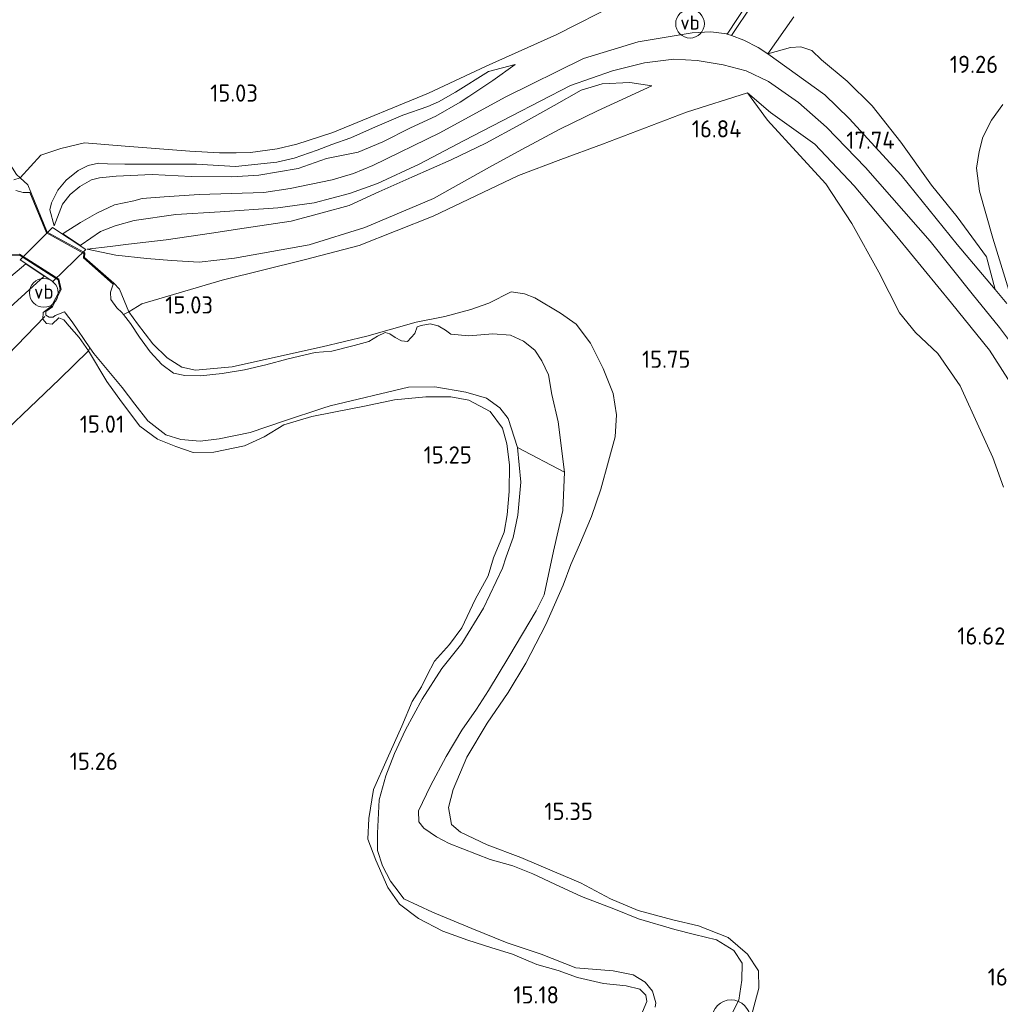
# Model space of a CAD drawing. Extents: x 196936 to 200438, y 361224 to 364196.
# Tile 170 of 256: x 199560 to 199662, y 362124 to 362227. Entities that reach past the tile are written whole.
import ezdxf
from ezdxf.enums import TextEntityAlignment as Align

# ---------------------------------------------------------------- set-up
doc = ezdxf.new("R2010")
doc.units = 0
for name, color, linetype, lineweight in [('B-ME-GR-BOOM-S', 90, 'Continuous', 25), ('B-ME-GR-BOUWLAND_BRAAKLIGGEND-GV', 200, 'Continuous', 13), ('B-ME-GR-GRAS-GV', 60, 'Continuous', 13), ('B-ME-GW-TALUD_KRUIN-G', 90, 'Continuous', 18), ('B-ME-GW-TALUD_TEEN-G', 90, 'Continuous', 18), ('B-ME-IE-TERREINAFSCHEIDING_KUNSTMATIG_HEKWERK-G', 20, 'IE-TERREINAFSCHEIDING-KUNSTMATIG', 18), ('B-ME-IE-TERREINAFSCHEIDING_KUNSTMATIG_MUUR-GV', 90, 'Continuous', 18), ('B-ME-KW-KUNSTWERK_DUIKER-G', 170, 'Continuous', 18), ('B-ME-KW-KUNSTWERK_STEIGER-GV', 170, 'Continuous', 18), ('B-ME-OG-HOOGTEPUNT-S', 7, 'Continuous', 25), ('B-ME-OG-TERREIN_ERF-GV', 7, 'Continuous', 18), ('B-ME-OG-WATER_BEEK-GV', 150, 'Continuous', 18), ('B-ME-VH-ONVERHARD-GV', 252, 'Continuous', 18), ('B-ME-VH-VERHARDING_HALFVERHARDING-GV', 252, 'Continuous', 18), ('B-ME-VW-VERKEERSTEKEN_DRAAGCONSTRUCTIE-S', 7, 'Continuous', 25)]:
    doc.layers.add(name, color=color, linetype=linetype, lineweight=lineweight)
doc.styles.add('NLCS-ISO', font='NLCS-ISO.ttf')
doc.styles.add('NLCS-ISO-ANNOTATIVE-T18', font='NLCS-ISO.ttf', dxfattribs={"height": 1.8})
doc.linetypes.add('IE-TERREINAFSCHEIDING-KUNSTMATIG', pattern='A,4,[82,NLCS.SHX,S=0.75,R=90,X=0,Y=0],4,-2', length=10)

# ---------------------------------------------------------------- blocks, each defined once
blk = doc.blocks.new('SAL-HOOGTELABEL-SO')
at = {"color": 0, "linetype": 'ByBlock', "lineweight": -2, "style": 'NLCS-ISO-ANNOTATIVE-T18'}
blk.add_attdef('HOOGTE', text='', height=1.8, dxfattribs=at).set_placement((2.79, 0), align=Align.RIGHT)
blk = doc.blocks.new('SGR-BOOM_01-SO')
at = {"linetype": 'ByBlock', "lineweight": 18}
h = blk.add_hatch(color=0, dxfattribs=at)
h.dxf.hatch_style = 1
edge = h.paths.add_edge_path()
edge.add_arc((0, 0), 0.25, 0, 360)
at = {"color": 0, "linetype": 'ByBlock', "lineweight": 18}
for radius in [2, 0.25]:
    blk.add_circle((0, 0), radius, dxfattribs=at)
blk = doc.blocks.new('SIE-WEG_PAAL_VERKEERSBORD-SO')
at = {"color": 0, "linetype": 'ByBlock', "lineweight": 18}
blk.add_circle((0, 0), 1.5, dxfattribs=at)
at = {"color": 0, "linetype": 'ByBlock', "lineweight": 18, "style": 'NLCS-ISO'}
blk.add_text('vb', height=1.5, dxfattribs=at).set_placement((0, 0.13), align=Align.MIDDLE_CENTER)

msp = doc.modelspace()

# ---------------------------------------------------------------- linework, layer by layer
at = {"layer": 'B-ME-GR-BOUWLAND_BRAAKLIGGEND-GV'}
for points in [[(199622.503, 362228.726, 16.76), (199616.057, 362225.456, 16.409), (199608.674, 362222.142, 16.135), (199602.623, 362219.319, 15.548), (199592.625, 362215.232, 15.16), (199588.868, 362213.995, 15.09), (199586.798, 362213.497, 15.079), (199584.022, 362213.13, 15.067), (199582.538, 362213.08, 15.055), (199580.775, 362213.097, 15.055), (199577.69, 362213.283, 15.058), (199570.928, 362213.797, 14.997), (199566.669, 362214.153, 15.012), (199564.208, 362213.564, 15.015), (199562.122, 362212.848, 15.07), (199559.956, 362210.48, 15.114), (199559.565, 362210.837, 15.163)], [(199636.27, 362122.39, 15.11), (199637.155, 362125.753, 15.224), (199637.117, 362127.589, 15.271), (199635.985, 362129.33, 15.353), (199633.972, 362131.043, 15.378), (199630.848, 362132.267, 15.384), (199628.181, 362132.905, 15.416), (199624.564, 362133.89, 15.403), (199621.675, 362135.097, 15.346), (199618.538, 362136.762, 15.328), (199615.8, 362137.933, 15.321), (199612.299, 362139.406, 15.315), (199608.763, 362140.729, 15.318), (199605.985, 362142.069, 15.28), (199605.022, 362142.856, 15.274), (199604.732, 362144.633, 15.261), (199605.228, 362146.54, 15.195), (199606.628, 362149.899, 15.158), (199608.756, 362153.481, 15.136), (199610.953, 362156.689, 15.12), (199612.797, 362159.744, 15.126), (199614.911, 362163.766, 15.151), (199616.696, 362167.907, 15.139), (199617.527, 362170.051, 15.11), (199618.415, 362172.103, 15.085), (199619.679, 362175.058, 15.161), (199620.643, 362177.925, 15.34), (199621.466, 362180.866, 15.324), (199622.152, 362183.403, 15.328), (199622.269, 362185.719, 15.406), (199621.928, 362187.945, 15.523), (199620.881, 362190.539, 15.488), (199619.57, 362193.197, 15.457), (199618.06, 362195.186, 15.513), (199616.428, 362196.332, 15.51), (199613.751, 362197.926, 15.482), (199612.66, 362198.346, 15.46), (199611.28, 362198.557, 15.425), (199608.931, 362197.371, 15.353), (199607.064, 362196.706, 15.312), (199604.345, 362195.966, 15.249), (199601.343, 362195.374, 15.23), (199596.186, 362193.934, 15.09), (199591.53, 362192.802, 14.963), (199587.578, 362191.93, 14.963), (199582.102, 362190.727, 14.95), (199578.271, 362190.36, 14.984), (199576.855, 362190.699, 14.993), (199575.319, 362191.655, 14.976), (199573.803, 362193.141, 14.967), (199572.218, 362195.231, 14.98), (199571.316, 362196.473, 15.124), (199572.648, 362197.29, 15.136), (199581.049, 362199.788, 15.13), (199589.624, 362201.903, 15.265), (199595.399, 362203.4, 15.358), (199603.106, 362206.48, 15.475), (199612.035, 362210.707, 15.721), (199616.459, 362212.414, 16.108), (199620.812, 362213.986, 16.48), (199629.607, 362217.336, 16.928), (199635.966, 362219.375, 17.279), (199638.058, 362216.517, 17.014), (199641.468, 362212.811, 16.975), (199644.179, 362209.843, 17.11), (199646.876, 362205.699, 17.234), (199649.726, 362200.607, 17.21), (199651.868, 362196.368, 17.207), (199653.539, 362194.295, 17.222), (199655.866, 362192.103, 17.216), (199658.214, 362188.728, 17.213), (199660.333, 362184.076, 17.228), (199661.635, 362181.255, 17.222), (199662.752, 362178.136, 17.231)]]:
    msp.add_polyline3d(points, dxfattribs=at)
at = {"layer": 'B-ME-GR-GRAS-GV'}
for points in [[(199666.242, 362184.725, 18.373), (199661.276, 362192.467, 18.313), (199657.294, 362197.36, 18.283), (199651.576, 362204.335, 18.016), (199647.126, 362209.643, 17.755), (199643.016, 362213.998, 17.602), (199638.39, 362217.302, 17.403), (199635.966, 362219.375, 17.279), (199629.607, 362217.336, 16.928), (199620.812, 362213.986, 16.48), (199616.459, 362212.414, 16.108), (199612.035, 362210.707, 15.721), (199603.106, 362206.48, 15.475), (199595.399, 362203.4, 15.358), (199589.624, 362201.903, 15.265), (199581.049, 362199.788, 15.13), (199572.648, 362197.29, 15.136), (199571.316, 362196.473, 15.124), (199570.336, 362198.852, 15.143), (199569.729, 362199.451, 15.022), (199566.672, 362202.16, 15.068), (199566.72, 362202.62, 15.071), (199566.616, 362202.692, 15.071), (199562.762, 362204.806, 15.037), (199561.048, 362208.97, 15.126), (199560.742, 362209.763, 15.238), (199559.956, 362210.48, 15.114), (199562.122, 362212.848, 15.07), (199564.208, 362213.564, 15.015), (199566.669, 362214.153, 15.012), (199570.928, 362213.797, 14.997), (199577.69, 362213.283, 15.058), (199580.775, 362213.097, 15.055), (199582.538, 362213.08, 15.055), (199584.022, 362213.13, 15.067), (199586.798, 362213.497, 15.079), (199588.868, 362213.995, 15.09), (199592.625, 362215.232, 15.16), (199602.623, 362219.319, 15.548), (199608.674, 362222.142, 16.135), (199616.057, 362225.456, 16.409), (199622.503, 362228.726, 16.76)], [(199636.073, 362228.876, 17.569), (199633.867, 362225.515, 17.11), (199633.822, 362225.531, 17.078), (199632.157, 362225.739, 16.997), (199630.189, 362225.638, 16.939), (199624.551, 362224.7, 16.683), (199618.832, 362222.943, 16.453), (199610.664, 362218.913, 16.193), (199603.823, 362215.175, 16.075), (199596.798, 362211.786, 15.852), (199594.802, 362210.93, 15.801), (199592.551, 362210.287, 15.734), (199588.173, 362209.352, 15.644), (199585.407, 362208.947, 15.556), (199578.648, 362208.734, 15.489), (199575.008, 362208.5, 15.441), (199572.717, 362208.324, 15.402), (199571.821, 362208.081, 15.375), (199569.811, 362207.647, 15.308), (199567.967, 362206.792, 15.269), (199566.242, 362205.795, 15.245), (199564.53, 362204.744, 15.243), (199564.402, 362204.64, 15.244), (199566.267, 362203.414, 15.284), (199566.331, 362203.466, 15.285), (199568.335, 362204.861, 15.296), (199569.893, 362205.479, 15.339), (199571.848, 362206.002, 15.348), (199576.23, 362206.631, 15.456), (199580.839, 362206.939, 15.496), (199586.887, 362207.359, 15.659), (199590.667, 362207.865, 15.771), (199594.371, 362208.847, 15.804), (199597.291, 362209.901, 15.885), (199601.659, 362211.905, 15.97), (199606.373, 362214.399, 16.088), (199611.284, 362216.921, 16.251), (199617.465, 362220.131, 16.426), (199621.873, 362221.668, 16.637), (199625.2, 362222.511, 16.764), (199628.263, 362222.883, 16.843), (199630.71, 362222.755, 16.906), (199633.421, 362222.297, 17.006), (199635.828, 362221.683, 17.133), (199638.186, 362220.547, 17.284), (199641.32, 362218.349, 17.435), (199644.25, 362215.78, 17.598), (199648.312, 362211.567, 17.755), (199655.08, 362203.849, 17.985), (199659.478, 362198.336, 18.241), (199662.337, 362194.832, 18.405), (199664.817, 362191.494, 18.42)], [(199640.817, 362227.325, 18.125), (199638.121, 362223.427, 17.255), (199637.101, 362224.098, 17.205), (199635.609, 362224.875, 17.151), (199634.32, 362225.348, 17.168), (199636.513, 362228.639, 17.569)], [(199662.752, 362178.136, 17.231), (199661.635, 362181.255, 17.222), (199660.333, 362184.076, 17.228), (199658.214, 362188.728, 17.213), (199655.866, 362192.103, 17.216), (199653.539, 362194.295, 17.222), (199651.868, 362196.368, 17.207), (199649.726, 362200.607, 17.21), (199646.876, 362205.699, 17.234), (199644.179, 362209.843, 17.11), (199641.468, 362212.811, 16.975), (199638.058, 362216.517, 17.014), (199635.966, 362219.375, 17.279), (199638.39, 362217.302, 17.403), (199643.016, 362213.998, 17.602), (199647.126, 362209.643, 17.755), (199651.576, 362204.335, 18.016), (199657.294, 362197.36, 18.283), (199661.276, 362192.467, 18.313), (199666.242, 362184.725, 18.373)], [(199559.565, 362210.837, 15.163), (199559.956, 362210.48, 15.114), (199560.742, 362209.763, 15.238), (199561.048, 362208.97, 15.126), (199560.956, 362208.931, 14.59), (199560.263, 362208.964, 14.59), (199559.497, 362209.151, 14.59)], [(199478.529, 362122.081, 16.007), (199478.47, 362124.382, 15.922), (199478.765, 362126.255, 15.826), (199479.626, 362128.26, 15.759), (199480.874, 362130.287, 15.699), (199483.25, 362132.73, 15.644), (199492.87, 362140.911, 15.605), (199500.126, 362147.18, 15.575), (199514.089, 362159.011, 15.388), (199528.178, 362170.735, 15.294), (199538.314, 362179.479, 15.315), (199545.441, 362185.207, 15.261), (199556.066, 362194.406, 15.222), (199562.452, 362200.205, 15.252), (199560.533, 362201.477, 15.254), (199551.762, 362194.101, 15.245), (199542.625, 362186.186, 15.224), (199532.319, 362177.368, 15.254), (199522.394, 362169.184, 15.3), (199509.786, 362158.554, 15.387), (199497.906, 362148.893, 15.484), (199481.179, 362133.95, 15.638), (199476.083, 362129.222, 15.81)], [(199559.856, 362202.41, 14.921), (199560.148, 362202.222, 14.921), (199563.753, 362199.909, 15.031), (199563.911, 362199.807, 15.031), (199564.143, 362198.809, 15.028), (199563.221, 362197.052, 15.013), (199562.337, 362196.39, 15.137), (199562.31, 362195.687, 15.152), (199562.683, 362195.267, 15.149), (199563.275, 362195.172, 15.137), (199564.005, 362195.849, 15.134), (199564.52, 362195.631, 15.134), (199565.073, 362194.978, 15.137), (199566.101, 362193.781, 15.096), (199567.08, 362192.395, 15.143), (199564.068, 362189.448, 15.179), (199555.5, 362181.289, 15.029)], [(199634.095, 362122.596, 14.8), (199635.082, 362124.493, 14.8), (199635.393, 362126.588, 14.8), (199635.438, 362128.367, 14.8), (199634.535, 362129.688, 14.8), (199632.746, 362130.801, 14.75), (199630.45, 362131.389, 14.75), (199628.397, 362131.88, 14.75), (199624.595, 362133.018, 14.75), (199622.196, 362133.973, 14.75), (199618.643, 362135.356, 14.75), (199615.828, 362136.639, 14.75), (199613.536, 362137.721, 14.75), (199611.452, 362138.562, 14.75), (199609.093, 362139.203, 14.75), (199604.809, 362140.875, 14.75), (199603.455, 362141.58, 14.75), (199602.152, 362142.501, 14.75), (199601.625, 362143.16, 14.75), (199601.595, 362144.31, 14.75), (199602.826, 362146.909, 14.75), (199604.475, 362149.979, 14.75), (199606.126, 362152.744, 14.75), (199607.64, 362154.933, 14.75), (199608.905, 362156.877, 14.75), (199611.043, 362160.402, 14.75), (199613.905, 362165.2, 14.75), (199614.723, 362166.87, 14.75), (199615.706, 362171.459, 14.75), (199616.677, 362175.71, 14.725), (199616.84, 362179.713, 14.7), (199616.176, 362184.974, 14.675), (199615.509, 362187.815, 14.65), (199615.164, 362189.877, 14.65), (199614.485, 362191.334, 14.65), (199613.764, 362192.459, 14.65), (199612.578, 362193.39, 14.65), (199611.206, 362194.023, 14.65), (199609.373, 362194.157, 14.65), (199606.851, 362193.961, 14.65), (199604.954, 362194.148, 14.65), (199604.402, 362194.547, 14.65), (199603.634, 362194.997, 14.65), (199602.814, 362195.231, 14.65), (199601.855, 362195.042, 14.65), (199601.443, 362194.912, 14.65), (199601.199, 362194.209, 14.65), (199600.426, 362193.366, 14.65), (199599.797, 362193.441, 14.65), (199599.156, 362193.784, 14.65), (199598.604, 362194.183, 14.65), (199598.099, 362194.304, 14.65), (199597.286, 362193.927, 14.65), (199596.393, 362193.379, 14.65), (199594.852, 362192.941, 14.59), (199592.532, 362192.374, 14.59), (199590.782, 362192.222, 14.59), (199587.959, 362191.565, 14.59), (199585.639, 362190.94, 14.59), (199583.381, 362190.414, 14.59), (199581.077, 362190.013, 14.59), (199578.815, 362189.793, 14.59), (199577.145, 362189.812, 14.59), (199575.983, 362190.052, 14.59), (199574.753, 362190.955, 14.59), (199573.545, 362192.272, 14.59), (199572.433, 362193.833, 14.59), (199571.476, 362195.242, 14.59), (199570.742, 362196.193, 14.59), (199571.316, 362196.473, 15.124), (199572.218, 362195.231, 14.98), (199573.803, 362193.141, 14.967), (199575.319, 362191.655, 14.976), (199576.855, 362190.699, 14.993), (199578.271, 362190.36, 14.984), (199582.102, 362190.727, 14.95), (199587.578, 362191.93, 14.963), (199591.53, 362192.802, 14.963), (199596.186, 362193.934, 15.09), (199601.343, 362195.374, 15.23), (199604.345, 362195.966, 15.249), (199607.064, 362196.706, 15.312), (199608.931, 362197.371, 15.353), (199611.28, 362198.557, 15.425), (199612.66, 362198.346, 15.46), (199613.751, 362197.926, 15.482), (199616.428, 362196.332, 15.51), (199618.06, 362195.186, 15.513), (199619.57, 362193.197, 15.457), (199620.881, 362190.539, 15.488), (199621.928, 362187.945, 15.523), (199622.269, 362185.719, 15.406), (199622.152, 362183.403, 15.328), (199621.466, 362180.866, 15.324), (199620.643, 362177.925, 15.34), (199619.679, 362175.058, 15.161), (199618.415, 362172.103, 15.085), (199617.527, 362170.051, 15.11), (199616.696, 362167.907, 15.139), (199614.911, 362163.766, 15.151), (199612.797, 362159.744, 15.126), (199610.953, 362156.689, 15.12), (199608.756, 362153.481, 15.136), (199606.628, 362149.899, 15.158), (199605.228, 362146.54, 15.195), (199604.732, 362144.633, 15.261), (199605.022, 362142.856, 15.274), (199605.985, 362142.069, 15.28), (199608.763, 362140.729, 15.318), (199612.299, 362139.406, 15.315), (199615.8, 362137.933, 15.321), (199618.538, 362136.762, 15.328), (199621.675, 362135.097, 15.346), (199624.564, 362133.89, 15.403), (199628.181, 362132.905, 15.416), (199630.848, 362132.267, 15.384), (199633.972, 362131.043, 15.378), (199635.985, 362129.33, 15.353), (199637.117, 362127.589, 15.271), (199637.155, 362125.753, 15.224), (199636.27, 362122.39, 15.11)], [(199555.5, 362181.289, 15.029), (199564.068, 362189.448, 15.179), (199567.08, 362192.395, 15.143), (199568.995, 362189.17, 15.074), (199570.553, 362187.05, 15.074), (199572.452, 362184.53, 14.967), (199574.312, 362183.171, 14.948), (199576.231, 362182.394, 14.892), (199578.027, 362181.766, 14.911), (199580.182, 362181.806, 14.889), (199583.398, 362182.467, 14.86), (199585.45, 362183.405, 14.876), (199587.499, 362184.663, 14.838), (199590.451, 362185.545, 14.845), (199592.742, 362185.99, 14.889), (199595.949, 362186.613, 14.958), (199599.082, 362187.254, 15.008), (199602.339, 362187.586, 15.074), (199604.962, 362187.594, 15.081), (199606.859, 362187.22, 15.055), (199609.082, 362186.052, 14.996), (199610.374, 362184.313, 14.971), (199610.812, 362182.659, 15.002), (199611.087, 362180.488, 15.046), (199611.05, 362177.677, 15.052), (199610.868, 362175.258, 15.059), (199610.549, 362173.427, 15.052), (199609.433, 362170.755, 15.087), (199608.862, 362168.866, 15.122), (199607.519, 362166.407, 15.115), (199606.134, 362163.441, 15.087), (199604.84, 362161.686, 15.109), (199603.274, 362159.955, 15.096), (199602.465, 362158.401, 15.125), (199601.914, 362157.262, 15.191), (199600.909, 362155.715, 15.203), (199599.857, 362153.146, 15.21), (199598.327, 362149.739, 15.197), (199596.888, 362146.548, 15.166), (199596.394, 362143.489, 15.147), (199596.275, 362141.332, 15.147), (199597.141, 362139.139, 15.14), (199598.369, 362136.303, 15.115), (199599.614, 362134.535, 15.103), (199601.597, 362133.028, 15.1), (199604.14, 362131.705, 15.131), (199606.736, 362130.766, 15.128), (199609.245, 362129.967, 15.118), (199611.398, 362129.332, 15.087), (199613.957, 362128.243, 15.153), (199616.184, 362127.591, 15.216), (199618.197, 362126.871, 15.21), (199620.911, 362126.262, 15.207), (199623.312, 362126.005, 15.21), (199624.74, 362125.663, 15.257), (199625.346, 362125.041, 15.257), (199625.465, 362124.377, 15.26), (199625.007, 362123.295, 15.263)], [(199625.007, 362123.295, 15.263), (199625.465, 362124.377, 15.26), (199625.346, 362125.041, 15.257), (199624.74, 362125.663, 15.257), (199623.312, 362126.005, 15.21), (199620.911, 362126.262, 15.207), (199618.197, 362126.871, 15.21), (199616.184, 362127.591, 15.216), (199613.957, 362128.243, 15.153), (199611.398, 362129.332, 15.087), (199609.245, 362129.967, 15.118), (199606.736, 362130.766, 15.128), (199604.14, 362131.705, 15.131), (199601.597, 362133.028, 15.1), (199599.614, 362134.535, 15.103), (199598.369, 362136.303, 15.115), (199597.141, 362139.139, 15.14), (199596.275, 362141.332, 15.147), (199596.394, 362143.489, 15.147), (199596.888, 362146.548, 15.166), (199598.327, 362149.739, 15.197), (199599.857, 362153.146, 15.21), (199600.909, 362155.715, 15.203), (199601.914, 362157.262, 15.191), (199602.465, 362158.401, 15.125), (199603.274, 362159.955, 15.096), (199604.84, 362161.686, 15.109), (199606.134, 362163.441, 15.087), (199607.519, 362166.407, 15.115), (199608.862, 362168.866, 15.122), (199609.433, 362170.755, 15.087), (199610.549, 362173.427, 15.052), (199610.868, 362175.258, 15.059), (199611.05, 362177.677, 15.052), (199611.087, 362180.488, 15.046), (199610.812, 362182.659, 15.002), (199610.374, 362184.313, 14.971), (199609.082, 362186.052, 14.996), (199606.859, 362187.22, 15.055), (199604.962, 362187.594, 15.081), (199602.339, 362187.586, 15.074), (199599.082, 362187.254, 15.008), (199595.949, 362186.613, 14.958), (199592.742, 362185.99, 14.889), (199590.451, 362185.545, 14.845), (199587.499, 362184.663, 14.838), (199585.45, 362183.405, 14.876), (199583.398, 362182.467, 14.86), (199580.182, 362181.806, 14.889), (199578.027, 362181.766, 14.911), (199576.231, 362182.394, 14.892), (199574.312, 362183.171, 14.948), (199572.452, 362184.53, 14.967), (199570.553, 362187.05, 15.074), (199568.995, 362189.17, 15.074), (199567.08, 362192.395, 15.143), (199567.228, 362192.707, 14.59), (199567.637, 362192.108, 14.59), (199570.61, 362188.576, 14.59), (199571.927, 362186.802, 14.59), (199573.3, 362185.061, 14.59), (199575.168, 362183.626, 14.59), (199576.739, 362183.109, 14.59), (199578.773, 362182.951, 14.59), (199580.758, 362183.182, 14.59), (199583.982, 362183.87, 14.59), (199587.567, 362185.083, 14.59), (199591.596, 362186.405, 14.59), (199592.359, 362186.627, 14.59), (199600.541, 362188.579, 14.65), (199603.283, 362188.628, 14.65), (199606.542, 362188.084, 14.65), (199608.691, 362187.428, 14.65), (199610.1, 362186.432, 14.65), (199610.966, 362185.331, 14.65), (199611.927, 362182.276, 14.7), (199612.275, 362178.656, 14.725), (199611.969, 362175.218, 14.738), (199611.488, 362172.881, 14.744), (199610.742, 362170.841, 14.75), (199610.363, 362169.655, 14.75), (199608.376, 362165.499, 14.75), (199606.117, 362161.786, 14.75), (199604.025, 362159.167, 14.75), (199601.984, 362155.969, 14.75), (199600.221, 362152.752, 14.75), (199599.065, 362150.287, 14.75), (199598.174, 362147.948, 14.75), (199597.486, 362145.466, 14.75), (199597.309, 362141.964, 14.75), (199597.305, 362140.169, 14.75), (199597.812, 362138.535, 14.75), (199598.664, 362136.96, 14.75), (199599.557, 362135.754, 14.75), (199600.065, 362135.113, 14.75), (199603.034, 362133.693, 14.75), (199607.165, 362131.996, 14.75), (199610.87, 362130.495, 14.75), (199614.416, 362129.315, 14.75), (199618.043, 362127.88, 14.75), (199621.937, 362127.563, 14.75), (199624.015, 362127.16, 14.75), (199625.294, 362126.382, 14.75), (199626.061, 362125.442, 14.8), (199626.386, 362124.23, 14.8), (199626.323, 362123.772, 14.8)]]:
    msp.add_polyline3d(points, dxfattribs=at)
for points in [[(199591.008, 362213.365, 15.226), (199588.592, 362212.539, 15.168), (199586.792, 362212.119, 15.1), (199582.471, 362211.674, 15.091), (199578.387, 362211.912, 15.121), (199574.358, 362211.915, 15.124), (199570.879, 362211.897, 15.091), (199569.082, 362211.958, 15.091), (199568.131, 362212.001, 15.115), (199567.044, 362211.78, 15.083), (199565.994, 362211.255, 15.094), (199564.748, 362210.222, 15.144), (199563.869, 362209.176, 15.156), (199563.22, 362207.852, 15.156), (199563.044, 362207.118, 15.232), (199563.507, 362205.47, 15.293), (199564.369, 362207.722, 15.408), (199565.166, 362208.746, 15.478), (199566.174, 362209.573, 15.54), (199567.409, 362210.271, 15.522), (199568.232, 362210.479, 15.525), (199569.967, 362210.653, 15.531), (199573.76, 362210.813, 15.513), (199577.835, 362210.611, 15.601), (199582.065, 362210.593, 15.583), (199584.903, 362210.761, 15.659), (199589.012, 362211.471, 15.706), (199591.98, 362212.491, 15.764), (199595.273, 362213.175, 15.782), (199597.85, 362214.252, 15.884), (199600.736, 362215.697, 15.983), (199603.39, 362216.94, 16.009), (199605.945, 362218.39, 16.155), (199606.86, 362218.981, 16.237), (199609.361, 362220.665, 16.266), (199611.707, 362222.312, 16.313), (199608.915, 362221.612, 15.979), (199605.44, 362219.449, 15.806), (199603.68, 362218.429, 15.733), (199602.569, 362217.955, 15.581), (199599.944, 362217.031, 15.434), (199596.775, 362215.682, 15.314), (199594.501, 362214.674, 15.273), (199592.52, 362213.965, 15.27)], [(199591.98, 362212.491, 15.764), (199589.012, 362211.471, 15.706), (199584.903, 362210.761, 15.659), (199582.065, 362210.593, 15.583), (199577.835, 362210.611, 15.601), (199573.76, 362210.813, 15.513), (199569.967, 362210.653, 15.531), (199568.232, 362210.479, 15.525), (199567.409, 362210.271, 15.522), (199566.174, 362209.573, 15.54), (199565.166, 362208.746, 15.478), (199564.369, 362207.722, 15.408), (199563.507, 362205.47, 15.293), (199563.044, 362207.118, 15.232), (199563.22, 362207.852, 15.156), (199563.869, 362209.176, 15.156), (199564.748, 362210.222, 15.144), (199565.994, 362211.255, 15.094), (199567.044, 362211.78, 15.083), (199568.131, 362212.001, 15.115), (199569.082, 362211.958, 15.091), (199570.879, 362211.897, 15.091), (199574.358, 362211.915, 15.124), (199578.387, 362211.912, 15.121), (199582.471, 362211.674, 15.091), (199586.792, 362212.119, 15.1), (199588.592, 362212.539, 15.168), (199591.008, 362213.365, 15.226), (199592.52, 362213.965, 15.27), (199594.501, 362214.674, 15.273), (199596.775, 362215.682, 15.314), (199599.944, 362217.031, 15.434), (199602.569, 362217.955, 15.581), (199603.68, 362218.429, 15.733), (199605.44, 362219.449, 15.806), (199608.915, 362221.612, 15.979), (199611.707, 362222.312, 16.313), (199609.361, 362220.665, 16.266), (199606.86, 362218.981, 16.237), (199605.945, 362218.39, 16.155), (199603.39, 362216.94, 16.009), (199600.736, 362215.697, 15.983), (199597.85, 362214.252, 15.884), (199595.273, 362213.175, 15.782)], [(199575.783, 362201.843, 15.223), (199578.653, 362201.649, 15.166), (199582.357, 362202.088, 15.091), (199590.153, 362203.481, 15.235), (199595.961, 362205.273, 15.262), (199603.168, 362208.321, 15.376), (199609.024, 362211.579, 15.532), (199612.383, 362213.427, 15.697), (199616.346, 362215.585, 15.937), (199620.285, 362217.483, 16.342), (199625.987, 362220.097, 16.712), (199623.687, 362220.458, 16.739), (199620.775, 362220.321, 16.748), (199618.602, 362219.629, 16.721), (199615.759, 362218.037, 16.586), (199612.213, 362216.044, 16.412), (199608.641, 362214.096, 16.361), (199605.004, 362212.352, 16.28), (199600.894, 362210.533, 16.208), (199597.425, 362209.014, 16.106), (199594.356, 362207.589, 15.968), (199591.522, 362206.828, 15.932), (199588.279, 362205.937, 15.838), (199583.371, 362205.218, 15.781), (199579.954, 362204.71, 15.664), (199575.199, 362203.991, 15.598), (199571.263, 362203.532, 15.49), (199569.353, 362203.307, 15.46), (199566.956, 362203.023, 15.293), (199569.949, 362202.396, 15.371), (199573.181, 362202.049, 15.31)], [(199582.357, 362202.088, 15.091), (199578.653, 362201.649, 15.166), (199575.783, 362201.843, 15.223), (199573.181, 362202.049, 15.31), (199569.949, 362202.396, 15.371), (199566.956, 362203.023, 15.293), (199569.353, 362203.307, 15.46), (199571.263, 362203.532, 15.49), (199575.199, 362203.991, 15.598), (199579.954, 362204.71, 15.664), (199583.371, 362205.218, 15.781), (199588.279, 362205.937, 15.838), (199591.522, 362206.828, 15.932), (199594.356, 362207.589, 15.968), (199597.425, 362209.014, 16.106), (199600.894, 362210.533, 16.208), (199605.004, 362212.352, 16.28), (199608.641, 362214.096, 16.361), (199612.213, 362216.044, 16.412), (199615.759, 362218.037, 16.586), (199618.602, 362219.629, 16.721), (199620.775, 362220.321, 16.748), (199623.687, 362220.458, 16.739), (199625.987, 362220.097, 16.712), (199620.285, 362217.483, 16.342), (199616.346, 362215.585, 15.937), (199612.383, 362213.427, 15.697), (199609.024, 362211.579, 15.532), (199603.168, 362208.321, 15.376), (199595.961, 362205.273, 15.262), (199590.153, 362203.481, 15.235)], [(199571.316, 362196.473, 15.124), (199570.742, 362196.193, 14.59), (199570.575, 362196.41, 14.59), (199570.04, 362196.881, 14.59), (199569.412, 362197.755, 14.59), (199569.389, 362198.544, 14.59), (199569.663, 362199.376, 14.59), (199569.729, 362199.451, 15.022), (199570.336, 362198.852, 15.143)], [(199562.991, 362195.902, 14.59), (199563.413, 362195.896, 14.59), (199563.6, 362196.086, 14.59), (199564.584, 362196.463, 14.59), (199564.696, 362196.342, 14.59), (199565.372, 362195.427, 14.59), (199567.228, 362192.707, 14.59), (199567.08, 362192.395, 15.143), (199566.101, 362193.781, 15.096), (199565.073, 362194.978, 15.137), (199564.52, 362195.631, 15.134), (199564.005, 362195.849, 15.134), (199563.275, 362195.172, 15.137), (199562.683, 362195.267, 15.149), (199562.31, 362195.687, 15.152), (199562.337, 362196.39, 15.137), (199563.221, 362197.052, 15.013), (199563.31, 362197.006, 14.59), (199562.618, 362196.509, 14.59), (199562.622, 362196.132, 14.59)]]:
    msp.add_polyline3d(points, close=True, dxfattribs=at)
at = {"layer": 'B-ME-GW-TALUD_KRUIN-G'}
for points in [[(199646.404, 362220.596, 18.342), (199643.705, 362222.833, 18.204), (199642.703, 362223.792, 18.135), (199641.561, 362224.168, 18.004), (199640.471, 362224.12, 17.777), (199638.121, 362223.427, 17.255)], [(199564.369, 362207.722, 15.408), (199565.166, 362208.746, 15.478), (199566.174, 362209.573, 15.54), (199567.409, 362210.271, 15.522), (199568.232, 362210.479, 15.525), (199569.967, 362210.653, 15.531), (199573.76, 362210.813, 15.513), (199577.835, 362210.611, 15.601), (199582.065, 362210.593, 15.583), (199584.903, 362210.761, 15.659), (199589.012, 362211.471, 15.706), (199591.98, 362212.491, 15.764), (199595.273, 362213.175, 15.782), (199597.85, 362214.252, 15.884), (199600.736, 362215.697, 15.983), (199603.39, 362216.94, 16.009), (199605.945, 362218.39, 16.155), (199606.86, 362218.981, 16.237), (199609.361, 362220.665, 16.266), (199611.707, 362222.312, 16.313)], [(199561.048, 362208.97, 15.126), (199560.742, 362209.763, 15.238), (199559.956, 362210.48, 15.114), (199559.565, 362210.837, 15.163), (199558.551, 362212.439, 15.211), (199557.627, 362213.944, 15.217), (199556.463, 362214.6, 15.241), (199554.867, 362214.718, 15.265), (199553.537, 362214.998, 15.277), (199551.988, 362215.784, 15.253), (199550.667, 362216.101, 15.247), (199548.772, 362215.912, 15.238), (199546.989, 362216.037, 15.223), (199544.703, 362216.584, 15.193), (199542.943, 362217.118, 15.16), (199541.227, 362217.68, 15.139), (199539.423, 362218.187, 15.154), (199537.353, 362218.531, 15.139), (199536.862, 362218.687, 15.139), (199536.054, 362219.257, 15.106), (199534.488, 362219.972, 15.091), (199533.105, 362220.19, 15.106), (199530.963, 362220.702, 15.085)], [(199625.987, 362220.097, 16.712), (199623.687, 362220.458, 16.739), (199620.775, 362220.321, 16.748), (199618.602, 362219.629, 16.721), (199615.759, 362218.037, 16.586), (199612.213, 362216.044, 16.412), (199608.641, 362214.096, 16.361), (199605.004, 362212.352, 16.28), (199600.894, 362210.533, 16.208), (199597.425, 362209.014, 16.106), (199594.356, 362207.589, 15.968), (199591.522, 362206.828, 15.932), (199588.279, 362205.937, 15.838), (199583.371, 362205.218, 15.781), (199579.954, 362204.71, 15.664), (199575.199, 362203.991, 15.598), (199571.263, 362203.532, 15.49), (199569.353, 362203.307, 15.46)], [(199660.965, 362202.208, 18.555), (199657.908, 362206.391, 18.591), (199655.218, 362209.727, 18.507), (199652.006, 362214.212, 18.528), (199649.006, 362218.002, 18.369), (199646.404, 362220.596, 18.342)], [(199563.507, 362205.47, 15.293), (199564.369, 362207.722, 15.408)], [(199569.353, 362203.307, 15.46), (199566.956, 362203.023, 15.293)], [(199661.86, 362198.812, 18.3), (199660.965, 362202.208, 18.555)], [(199571.316, 362196.473, 15.124), (199570.336, 362198.852, 15.143), (199569.729, 362199.451, 15.022)], [(199636.27, 362122.39, 15.11), (199637.155, 362125.753, 15.224), (199637.117, 362127.589, 15.271), (199635.985, 362129.33, 15.353), (199633.972, 362131.043, 15.378), (199630.848, 362132.267, 15.384), (199628.181, 362132.905, 15.416), (199624.564, 362133.89, 15.403), (199621.675, 362135.097, 15.346), (199618.538, 362136.762, 15.328), (199615.8, 362137.933, 15.321), (199612.299, 362139.406, 15.315), (199608.763, 362140.729, 15.318), (199605.985, 362142.069, 15.28), (199605.022, 362142.856, 15.274), (199604.732, 362144.633, 15.261), (199605.228, 362146.54, 15.195), (199606.628, 362149.899, 15.158), (199608.756, 362153.481, 15.136), (199610.953, 362156.689, 15.12), (199612.797, 362159.744, 15.126), (199614.911, 362163.766, 15.151), (199616.696, 362167.907, 15.139), (199617.527, 362170.051, 15.11), (199618.415, 362172.103, 15.085), (199619.679, 362175.058, 15.161), (199620.643, 362177.925, 15.34), (199621.466, 362180.866, 15.324), (199622.152, 362183.403, 15.328), (199622.269, 362185.719, 15.406), (199621.928, 362187.945, 15.523), (199620.881, 362190.539, 15.488), (199619.57, 362193.197, 15.457), (199618.06, 362195.186, 15.513), (199616.428, 362196.332, 15.51), (199613.751, 362197.926, 15.482), (199612.66, 362198.346, 15.46), (199611.28, 362198.557, 15.425), (199608.931, 362197.371, 15.353), (199607.064, 362196.706, 15.312), (199604.345, 362195.966, 15.249), (199601.343, 362195.374, 15.23)], [(199563.221, 362197.052, 15.013), (199562.337, 362196.39, 15.137), (199562.31, 362195.687, 15.152), (199562.683, 362195.267, 15.149), (199563.275, 362195.172, 15.137), (199564.005, 362195.849, 15.134), (199564.52, 362195.631, 15.134), (199565.073, 362194.978, 15.137), (199566.101, 362193.781, 15.096)], [(199601.343, 362195.374, 15.23), (199596.186, 362193.934, 15.09), (199591.53, 362192.802, 14.963), (199587.578, 362191.93, 14.963), (199582.102, 362190.727, 14.95), (199578.271, 362190.36, 14.984), (199576.855, 362190.699, 14.993), (199575.319, 362191.655, 14.976), (199573.803, 362193.141, 14.967), (199572.218, 362195.231, 14.98), (199571.316, 362196.473, 15.124)], [(199566.101, 362193.781, 15.096), (199567.08, 362192.395, 15.143), (199568.995, 362189.17, 15.074), (199570.553, 362187.05, 15.074), (199572.452, 362184.53, 14.967), (199574.312, 362183.171, 14.948), (199576.231, 362182.394, 14.892), (199578.027, 362181.766, 14.911), (199580.182, 362181.806, 14.889), (199583.398, 362182.467, 14.86), (199585.45, 362183.405, 14.876), (199587.499, 362184.663, 14.838), (199590.451, 362185.545, 14.845), (199592.742, 362185.99, 14.889), (199595.949, 362186.613, 14.958), (199599.082, 362187.254, 15.008), (199602.339, 362187.586, 15.074), (199604.962, 362187.594, 15.081), (199606.859, 362187.22, 15.055), (199609.082, 362186.052, 14.996), (199610.374, 362184.313, 14.971), (199610.812, 362182.659, 15.002), (199611.087, 362180.488, 15.046), (199611.05, 362177.677, 15.052), (199610.868, 362175.258, 15.059), (199610.549, 362173.427, 15.052), (199609.433, 362170.755, 15.087), (199608.862, 362168.866, 15.122), (199607.519, 362166.407, 15.115), (199606.134, 362163.441, 15.087), (199604.84, 362161.686, 15.109), (199603.274, 362159.955, 15.096), (199602.465, 362158.401, 15.125), (199601.914, 362157.262, 15.191), (199600.909, 362155.715, 15.203), (199599.857, 362153.146, 15.21), (199598.327, 362149.739, 15.197), (199596.888, 362146.548, 15.166), (199596.394, 362143.489, 15.147), (199596.275, 362141.332, 15.147), (199597.141, 362139.139, 15.14), (199598.369, 362136.303, 15.115), (199599.614, 362134.535, 15.103), (199601.597, 362133.028, 15.1), (199604.14, 362131.705, 15.131), (199606.736, 362130.766, 15.128), (199609.245, 362129.967, 15.118), (199611.398, 362129.332, 15.087), (199613.957, 362128.243, 15.153), (199616.184, 362127.591, 15.216), (199618.197, 362126.871, 15.21), (199620.911, 362126.262, 15.207), (199623.312, 362126.005, 15.21), (199624.74, 362125.663, 15.257), (199625.346, 362125.041, 15.257), (199625.465, 362124.377, 15.26), (199625.007, 362123.295, 15.263)]]:
    msp.add_polyline3d(points, dxfattribs=at)
at = {"layer": 'B-ME-GW-TALUD_TEEN-G'}
for points in [[(199644.075, 362219.151, 17.565), (199638.121, 362223.427, 17.255)], [(199611.707, 362222.312, 16.313), (199608.915, 362221.612, 15.979), (199605.44, 362219.449, 15.806), (199603.68, 362218.429, 15.733), (199602.569, 362217.955, 15.581), (199599.944, 362217.031, 15.434), (199596.775, 362215.682, 15.314), (199594.501, 362214.674, 15.273), (199592.52, 362213.965, 15.27), (199591.008, 362213.365, 15.226), (199588.592, 362212.539, 15.168), (199586.792, 362212.119, 15.1), (199582.471, 362211.674, 15.091), (199578.387, 362211.912, 15.121), (199574.358, 362211.915, 15.124), (199570.879, 362211.897, 15.091), (199569.082, 362211.958, 15.091), (199568.131, 362212.001, 15.115), (199567.044, 362211.78, 15.083), (199565.994, 362211.255, 15.094), (199564.748, 362210.222, 15.144), (199563.869, 362209.176, 15.156), (199563.22, 362207.852, 15.156), (199563.044, 362207.118, 15.232), (199563.507, 362205.47, 15.293)], [(199625.987, 362220.097, 16.712), (199620.285, 362217.483, 16.342), (199616.346, 362215.585, 15.937), (199612.383, 362213.427, 15.697), (199609.024, 362211.579, 15.532), (199603.168, 362208.321, 15.376), (199595.961, 362205.273, 15.262), (199590.153, 362203.481, 15.235), (199582.357, 362202.088, 15.091), (199578.653, 362201.649, 15.166), (199575.783, 362201.843, 15.223), (199573.181, 362202.049, 15.31)], [(199635.966, 362219.375, 17.279), (199638.058, 362216.517, 17.014), (199641.468, 362212.811, 16.975), (199644.179, 362209.843, 17.11), (199646.876, 362205.699, 17.234), (199649.726, 362200.607, 17.21), (199651.868, 362196.368, 17.207), (199653.539, 362194.295, 17.222), (199655.866, 362192.103, 17.216), (199658.214, 362188.728, 17.213), (199660.333, 362184.076, 17.228), (199661.635, 362181.255, 17.222), (199662.752, 362178.136, 17.231)], [(199657.9, 362203.493, 18.133), (199652.054, 362210.762, 17.849), (199646.608, 362216.677, 17.673), (199644.075, 362219.151, 17.565)], [(199566.956, 362203.023, 15.293), (199569.949, 362202.396, 15.371), (199573.181, 362202.049, 15.31)], [(199661.86, 362198.812, 18.3), (199657.9, 362203.493, 18.133)]]:
    msp.add_polyline3d(points, dxfattribs=at)
at = {"layer": 'B-ME-IE-TERREINAFSCHEIDING_KUNSTMATIG_HEKWERK-G'}
for points in [[(199631.454, 362233.332, 17.325), (199626.911, 362230.811, 17.095), (199622.503, 362228.726, 16.76), (199616.057, 362225.456, 16.409), (199608.674, 362222.142, 16.135), (199602.623, 362219.319, 15.548), (199592.625, 362215.232, 15.16), (199588.868, 362213.995, 15.09), (199586.798, 362213.497, 15.079), (199584.022, 362213.13, 15.067), (199582.538, 362213.08, 15.055), (199580.775, 362213.097, 15.055), (199577.69, 362213.283, 15.058), (199570.928, 362213.797, 14.997), (199566.669, 362214.153, 15.012), (199564.208, 362213.564, 15.015), (199562.122, 362212.848, 15.07), (199559.956, 362210.48, 15.114), (199559.268, 362210.263, 15.027)], [(199635.966, 362219.375, 17.279), (199629.607, 362217.336, 16.928), (199620.812, 362213.986, 16.48), (199616.459, 362212.414, 16.108), (199612.035, 362210.707, 15.721), (199603.106, 362206.48, 15.475), (199595.399, 362203.4, 15.358), (199589.624, 362201.903, 15.265), (199581.049, 362199.788, 15.13), (199572.648, 362197.29, 15.136), (199571.316, 362196.473, 15.124)], [(199706.215, 362078.37, 18.595), (199703.694, 362086.361, 18.646), (199701.604, 362092.505, 18.604), (199698.301, 362101.024, 18.499), (199695.842, 362109.113, 18.55), (199693.485, 362116.041, 18.658), (199691.523, 362122.723, 18.799), (199687.552, 362132.727, 18.805), (199681.368, 362149.626, 18.826), (199677.585, 362161.365, 18.76), (199673.401, 362170.473, 18.772), (199670.238, 362176.571, 18.631), (199666.242, 362184.725, 18.373), (199661.276, 362192.467, 18.313), (199657.294, 362197.36, 18.283), (199651.576, 362204.335, 18.016), (199647.126, 362209.643, 17.755), (199643.016, 362213.998, 17.602), (199638.39, 362217.302, 17.403), (199635.966, 362219.375, 17.279)], [(199571.316, 362196.473, 15.124), (199570.742, 362196.193, 14.59)], [(199567.08, 362192.395, 15.143), (199564.068, 362189.448, 15.179), (199555.5, 362181.289, 15.029), (199545.928, 362172.577, 15.026), (199538.573, 362166.17, 14.927), (199529.375, 362158.389, 15.002), (199518.591, 362150.61, 14.894), (199509.29, 362144.291, 14.948), (199502.974, 362140.017, 15.11), (199495.725, 362135.324, 15.251), (199489.137, 362130.7, 15.323), (199485.434, 362128.183, 15.386), (199483.998, 362127.241, 15.526), (199482.885, 362126.222, 15.832)], [(199567.08, 362192.395, 15.143), (199567.228, 362192.707, 14.59)]]:
    msp.add_polyline3d(points, dxfattribs=at)
at = {"layer": 'B-ME-IE-TERREINAFSCHEIDING_KUNSTMATIG_MUUR-GV'}
for points in [[(199569.729, 362199.451, 15.022), (199569.663, 362199.376, 14.59), (199566.567, 362202.119, 14.59), (199566.614, 362202.571, 14.59), (199562.683, 362204.735, 14.59), (199560.956, 362208.931, 14.59), (199561.048, 362208.97, 15.126), (199562.762, 362204.806, 15.037), (199566.616, 362202.692, 15.071), (199566.72, 362202.62, 15.071), (199566.672, 362202.16, 15.068)], [(199559.884, 362202.511, 14.59), (199563.999, 362199.869, 14.59), (199564.249, 362198.795, 14.59), (199563.31, 362197.006, 14.59), (199563.221, 362197.052, 15.013), (199564.143, 362198.809, 15.028), (199563.911, 362199.807, 15.031), (199563.753, 362199.909, 15.031), (199560.148, 362202.222, 14.921), (199559.856, 362202.41, 14.921), (199555.375, 362202.32, 14.948), (199555.373, 362202.42, 14.59)]]:
    msp.add_polyline3d(points, close=True, dxfattribs=at)
at = {"layer": 'B-ME-KW-KUNSTWERK_DUIKER-G'}
msp.add_polyline3d([(199558.638, 362191.928, 14.894), (199562.523, 362195.998, 14.894)], dxfattribs=at)
at = {"layer": 'B-ME-KW-KUNSTWERK_STEIGER-GV'}
msp.add_polyline3d([(199566.814, 362202.997, 15.289), (199563.37, 362199.655, 15.289), (199559.955, 362201.918, 15.271), (199563.313, 362205.299, 15.291)], close=True, dxfattribs=at)
at = {"layer": 'B-ME-OG-TERREIN_ERF-GV'}
for points in [[(199663.097, 362197.332, 18.374), (199661.86, 362198.812, 18.3), (199660.965, 362202.208, 18.555), (199657.908, 362206.391, 18.591), (199655.218, 362209.727, 18.507), (199652.006, 362214.212, 18.528), (199649.006, 362218.002, 18.369), (199646.404, 362220.596, 18.342), (199643.705, 362222.833, 18.204), (199642.703, 362223.792, 18.135), (199641.561, 362224.168, 18.004), (199640.471, 362224.12, 17.777), (199638.121, 362223.427, 17.255), (199640.817, 362227.325, 18.125)], [(199662.662, 362218.134, 19.302), (199661.473, 362216.513, 19.187), (199660.592, 362214.741, 19.051), (199660.194, 362213.236, 18.96), (199659.932, 362211.507, 18.861), (199660.227, 362209.073, 18.818), (199661.643, 362204.16, 18.67), (199663.438, 362198.279, 18.456)]]:
    msp.add_polyline3d(points, dxfattribs=at)
msp.add_polyline3d([(199660.965, 362202.208, 18.555), (199661.86, 362198.812, 18.3), (199657.9, 362203.493, 18.133), (199652.054, 362210.762, 17.849), (199646.608, 362216.677, 17.673), (199644.075, 362219.151, 17.565), (199638.121, 362223.427, 17.255), (199640.471, 362224.12, 17.777), (199641.561, 362224.168, 18.004), (199642.703, 362223.792, 18.135), (199643.705, 362222.833, 18.204), (199646.404, 362220.596, 18.342), (199649.006, 362218.002, 18.369), (199652.006, 362214.212, 18.528), (199655.218, 362209.727, 18.507), (199657.908, 362206.391, 18.591)], close=True, dxfattribs=at)
at = {"layer": 'B-ME-OG-WATER_BEEK-GV'}
for points in [[(199559.497, 362209.151, 14.59), (199560.263, 362208.964, 14.59), (199560.956, 362208.931, 14.59), (199562.683, 362204.735, 14.59), (199566.614, 362202.571, 14.59), (199566.567, 362202.119, 14.59), (199569.663, 362199.376, 14.59), (199569.389, 362198.544, 14.59), (199569.412, 362197.755, 14.59), (199570.04, 362196.881, 14.59), (199570.575, 362196.41, 14.59), (199570.742, 362196.193, 14.59), (199571.476, 362195.242, 14.59), (199572.433, 362193.833, 14.59), (199573.545, 362192.272, 14.59), (199574.753, 362190.955, 14.59), (199575.983, 362190.052, 14.59), (199577.145, 362189.812, 14.59), (199578.815, 362189.793, 14.59), (199581.077, 362190.013, 14.59), (199583.381, 362190.414, 14.59), (199585.639, 362190.94, 14.59), (199587.959, 362191.565, 14.59), (199590.782, 362192.222, 14.59), (199592.532, 362192.374, 14.59), (199594.852, 362192.941, 14.59), (199596.393, 362193.379, 14.65), (199597.286, 362193.927, 14.65), (199598.099, 362194.304, 14.65), (199598.604, 362194.183, 14.65), (199599.156, 362193.784, 14.65), (199599.797, 362193.441, 14.65), (199600.426, 362193.366, 14.65), (199601.199, 362194.209, 14.65), (199601.443, 362194.912, 14.65), (199601.855, 362195.042, 14.65), (199602.814, 362195.231, 14.65), (199603.634, 362194.997, 14.65), (199604.402, 362194.547, 14.65), (199604.954, 362194.148, 14.65), (199606.851, 362193.961, 14.65), (199609.373, 362194.157, 14.65), (199611.206, 362194.023, 14.65), (199612.578, 362193.39, 14.65), (199613.764, 362192.459, 14.65), (199614.485, 362191.334, 14.65), (199615.164, 362189.877, 14.65), (199615.509, 362187.815, 14.65), (199616.176, 362184.974, 14.675), (199616.84, 362179.713, 14.7), (199611.927, 362182.276, 14.7), (199610.966, 362185.331, 14.65), (199610.1, 362186.432, 14.65), (199608.691, 362187.428, 14.65), (199606.542, 362188.084, 14.65), (199603.283, 362188.628, 14.65), (199600.541, 362188.579, 14.65), (199592.359, 362186.627, 14.59), (199591.596, 362186.405, 14.59), (199587.567, 362185.083, 14.59), (199583.982, 362183.87, 14.59), (199580.758, 362183.182, 14.59), (199578.773, 362182.951, 14.59), (199576.739, 362183.109, 14.59), (199575.168, 362183.626, 14.59), (199573.3, 362185.061, 14.59), (199571.927, 362186.802, 14.59), (199570.61, 362188.576, 14.59), (199567.637, 362192.108, 14.59), (199567.228, 362192.707, 14.59), (199565.372, 362195.427, 14.59), (199564.696, 362196.342, 14.59), (199564.584, 362196.463, 14.59), (199563.6, 362196.086, 14.59), (199563.413, 362195.896, 14.59), (199562.991, 362195.902, 14.59), (199562.622, 362196.132, 14.59), (199562.618, 362196.509, 14.59), (199563.31, 362197.006, 14.59), (199564.249, 362198.795, 14.59), (199563.999, 362199.869, 14.59), (199559.884, 362202.511, 14.59)], [(199626.323, 362123.772, 14.8), (199626.386, 362124.23, 14.8), (199626.061, 362125.442, 14.8), (199625.294, 362126.382, 14.75), (199624.015, 362127.16, 14.75), (199621.937, 362127.563, 14.75), (199618.043, 362127.88, 14.75), (199614.416, 362129.315, 14.75), (199610.87, 362130.495, 14.75), (199607.165, 362131.996, 14.75), (199603.034, 362133.693, 14.75), (199600.065, 362135.113, 14.75), (199599.557, 362135.754, 14.75), (199598.664, 362136.96, 14.75), (199597.812, 362138.535, 14.75), (199597.305, 362140.169, 14.75), (199597.309, 362141.964, 14.75), (199597.486, 362145.466, 14.75), (199598.174, 362147.948, 14.75), (199599.065, 362150.287, 14.75), (199600.221, 362152.752, 14.75), (199601.984, 362155.969, 14.75), (199604.025, 362159.167, 14.75), (199606.117, 362161.786, 14.75), (199608.376, 362165.499, 14.75), (199610.363, 362169.655, 14.75), (199610.742, 362170.841, 14.75), (199611.488, 362172.881, 14.744), (199611.969, 362175.218, 14.738), (199612.275, 362178.656, 14.725), (199611.927, 362182.276, 14.7), (199616.84, 362179.713, 14.7), (199616.677, 362175.71, 14.725), (199615.706, 362171.459, 14.75), (199614.723, 362166.87, 14.75), (199613.905, 362165.2, 14.75), (199611.043, 362160.402, 14.75), (199608.905, 362156.877, 14.75), (199607.64, 362154.933, 14.75), (199606.126, 362152.744, 14.75), (199604.475, 362149.979, 14.75), (199602.826, 362146.909, 14.75), (199601.595, 362144.31, 14.75), (199601.625, 362143.16, 14.75), (199602.152, 362142.501, 14.75), (199603.455, 362141.58, 14.75), (199604.809, 362140.875, 14.75), (199609.093, 362139.203, 14.75), (199611.452, 362138.562, 14.75), (199613.536, 362137.721, 14.75), (199615.828, 362136.639, 14.75), (199618.643, 362135.356, 14.75), (199622.196, 362133.973, 14.75), (199624.595, 362133.018, 14.75), (199628.397, 362131.88, 14.75), (199630.45, 362131.389, 14.75), (199632.746, 362130.801, 14.75), (199634.535, 362129.688, 14.8), (199635.438, 362128.367, 14.8), (199635.393, 362126.588, 14.8), (199635.082, 362124.493, 14.8), (199634.095, 362122.596, 14.8)]]:
    msp.add_polyline3d(points, dxfattribs=at)
at = {"layer": 'B-ME-VH-ONVERHARD-GV'}
for points in [[(199664.817, 362191.494, 18.42), (199662.337, 362194.832, 18.405), (199659.478, 362198.336, 18.241), (199655.08, 362203.849, 17.985), (199648.312, 362211.567, 17.755), (199644.25, 362215.78, 17.598), (199641.32, 362218.349, 17.435), (199638.186, 362220.547, 17.284), (199635.828, 362221.683, 17.133), (199633.421, 362222.297, 17.006), (199630.71, 362222.755, 16.906), (199628.263, 362222.883, 16.843), (199625.2, 362222.511, 16.764), (199621.873, 362221.668, 16.637), (199617.465, 362220.131, 16.426), (199611.284, 362216.921, 16.251), (199606.373, 362214.399, 16.088), (199601.659, 362211.905, 15.97), (199597.291, 362209.901, 15.885), (199594.371, 362208.847, 15.804), (199590.667, 362207.865, 15.771), (199586.887, 362207.359, 15.659), (199580.839, 362206.939, 15.496), (199576.23, 362206.631, 15.456), (199571.848, 362206.002, 15.348), (199569.893, 362205.479, 15.339), (199568.335, 362204.861, 15.296), (199566.331, 362203.466, 15.285), (199566.267, 362203.414, 15.284), (199564.402, 362204.64, 15.244), (199564.53, 362204.744, 15.243), (199566.242, 362205.795, 15.245), (199567.967, 362206.792, 15.269), (199569.811, 362207.647, 15.308), (199571.821, 362208.081, 15.375), (199572.717, 362208.324, 15.402), (199575.008, 362208.5, 15.441), (199578.648, 362208.734, 15.489), (199585.407, 362208.947, 15.556), (199588.173, 362209.352, 15.644), (199592.551, 362210.287, 15.734), (199594.802, 362210.93, 15.801), (199596.798, 362211.786, 15.852), (199603.823, 362215.175, 16.075), (199610.664, 362218.913, 16.193), (199618.832, 362222.943, 16.453), (199624.551, 362224.7, 16.683), (199630.189, 362225.638, 16.939), (199632.157, 362225.739, 16.997), (199633.822, 362225.531, 17.078), (199633.867, 362225.515, 17.11), (199634.32, 362225.348, 17.168), (199635.609, 362224.875, 17.151), (199637.101, 362224.098, 17.205), (199638.121, 362223.427, 17.255), (199644.075, 362219.151, 17.565), (199646.608, 362216.677, 17.673), (199652.054, 362210.762, 17.849), (199657.9, 362203.493, 18.133), (199661.86, 362198.812, 18.3), (199663.097, 362197.332, 18.374)], [(199663.438, 362198.279, 18.456), (199661.643, 362204.16, 18.67), (199660.227, 362209.073, 18.818), (199659.932, 362211.507, 18.861), (199660.194, 362213.236, 18.96), (199660.592, 362214.741, 19.051), (199661.473, 362216.513, 19.187), (199662.662, 362218.134, 19.302)], [(199476.083, 362129.222, 15.81), (199481.179, 362133.95, 15.638), (199497.906, 362148.893, 15.484), (199509.786, 362158.554, 15.387), (199522.394, 362169.184, 15.3), (199532.319, 362177.368, 15.254), (199542.625, 362186.186, 15.224), (199551.762, 362194.101, 15.245), (199560.533, 362201.477, 15.254), (199562.452, 362200.205, 15.252), (199556.066, 362194.406, 15.222), (199545.441, 362185.207, 15.261), (199538.314, 362179.479, 15.315), (199528.178, 362170.735, 15.294), (199514.089, 362159.011, 15.388), (199500.126, 362147.18, 15.575), (199492.87, 362140.911, 15.605), (199483.25, 362132.73, 15.644), (199480.874, 362130.287, 15.699), (199479.626, 362128.26, 15.759), (199478.765, 362126.255, 15.826), (199478.47, 362124.382, 15.922), (199478.529, 362122.081, 16.007)]]:
    msp.add_polyline3d(points, dxfattribs=at)
at = {"layer": 'B-ME-VH-VERHARDING_HALFVERHARDING-GV'}
msp.add_polyline3d([(199636.513, 362228.639, 17.569), (199634.32, 362225.348, 17.168), (199633.867, 362225.515, 17.11), (199636.073, 362228.876, 17.569)], dxfattribs=at)

# ---------------------------------------------------------------- block references
at = {"layer": 'B-ME-GR-BOOM-S'}
msp.add_blockref('SGR-BOOM_01-SO', (199634.266, 362122.532, 14.914), dxfattribs=at)
at = {"layer": 'B-ME-OG-HOOGTEPUNT-S'}
for p, values in [((199659.384, 362221.448, 19.255), {'HOOGTE': '19.26'}), ((199582.01, 362218.442, 15.027), {'HOOGTE': '15.03'}), ((199632.559, 362214.707, 16.84), {'HOOGTE': '16.84'}), ((199648.572, 362213.512, 17.74), {'HOOGTE': '17.74'}), ((199577.318, 362196.294, 15.028), {'HOOGTE': '15.03'}), ((199627.22, 362190.617, 15.752), {'HOOGTE': '15.75'}), ((199568.035, 362183.833, 15.01), {'HOOGTE': '15.01'}), ((199604.366, 362180.61, 15.247), {'HOOGTE': '15.25'}), ((199660.147, 362161.685, 16.617), {'HOOGTE': '16.62'}), ((199567.369, 362148.584, 15.256), {'HOOGTE': '15.26'}), ((199617.027, 362143.346, 15.349), {'HOOGTE': '15.35'}), ((199663.283, 362126.028, 16.315), {'HOOGTE': '16.32'}), ((199613.48, 362124.163, 15.176), {'HOOGTE': '15.18'})]:
    msp.add_blockref('SAL-HOOGTELABEL-SO', p, dxfattribs=at).add_auto_attribs(values)
at = {"layer": 'B-ME-VW-VERKEERSTEKEN_DRAAGCONSTRUCTIE-S'}
for p in [(199629.975, 362226.59, 17.107), (199562.417, 362198.458, 15.19)]:
    msp.add_blockref('SIE-WEG_PAAL_VERKEERSBORD-SO', p, dxfattribs=at)

doc.saveas('drawing.dxf')
